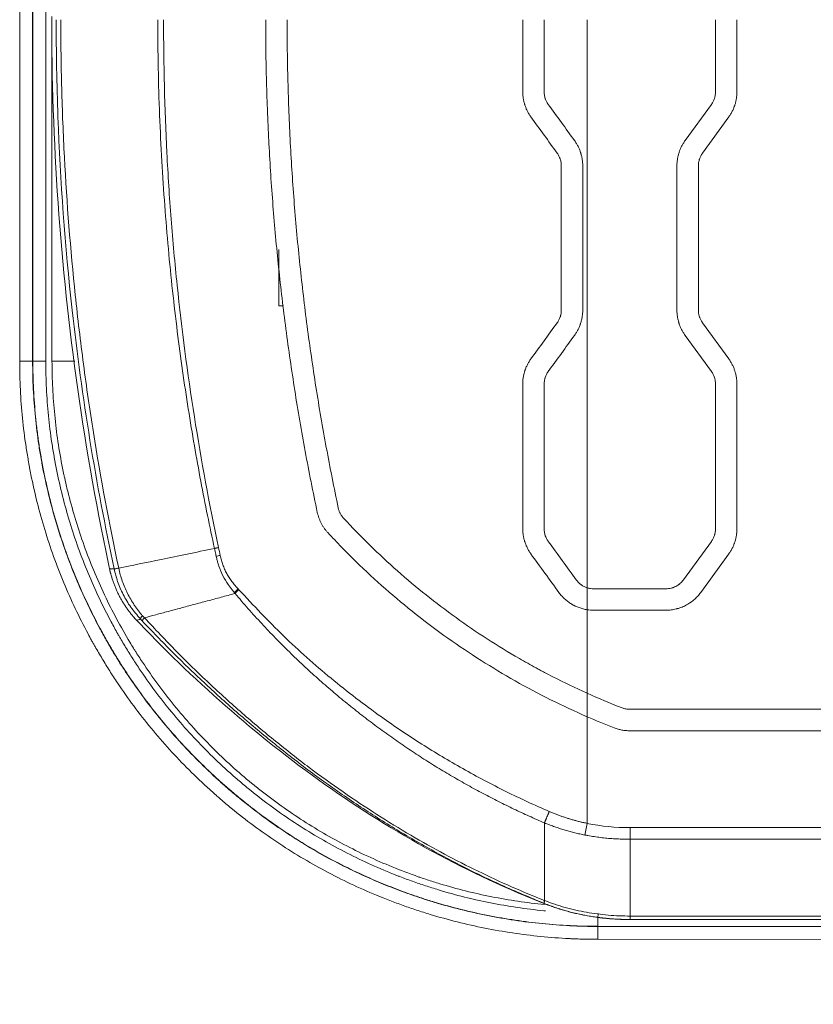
# Model space of a CAD drawing. Header units: millimetres. Extents: x 0 to 594, y 0 to 420.
# Tile 146 of 256: x 171.47 to 180.73, y 306.57 to 318.06. Entities that reach past the tile are written whole.
import ezdxf

# ---------------------------------------------------------------- set-up
doc = ezdxf.new("R2010")
doc.units = ezdxf.units.MM
doc.layers.add('1', color=7, linetype='Continuous', true_color=0xffffff)
doc.styles.add('Arial Unicode MS', font='txt')
doc.dimstyles.get("Standard").update_dxf_attribs({"dimtxt": 0.18, "dimasz": 0.18, "dimexe": 0.18, "dimexo": 0.0625, "dimgap": 0.09, "dimtad": 0, "dimtih": 1, "dimtoh": 1, "dimdec": 4, "dimzin": 0, "dimdsep": 46, "dimtxsty": 'Standard', "dimcen": 0.09, "dimadec": 0, "dimazin": 0, "dimtfac": 1, "dimtdec": 4, "dimtofl": 0, "dimtmove": 0, "dimatfit": 3, "dimfxl": 0, "dimtolj": 1, "dimtzin": 0, "dimarcsym": 0})

# ---------------------------------------------------------------- blocks, each defined once
blk = doc.blocks.new('_U0')
at = {"layer": '1', "color": 18, "lineweight": 13}
for p, q in [((147.657, 304.172), (147.657, 390.192)), ((305.847, 301.392), (305.847, 390.192)), ((147.657, 388.192), (198.852, 388.192)), ((305.847, 388.192), (254.652, 388.192))]:
    blk.add_line(p, q, dxfattribs=at)
at = {"layer": '1', "color": 18}
for points in [[(147.657, 388.192), (151.157, 389.13), (151.157, 387.254)], [(305.847, 388.192), (302.347, 387.254), (302.347, 389.13)]]:
    blk.add_solid(points, dxfattribs=at)
at = {"layer": '1', "color": 18, "linetype": 'Continuous', "lineweight": 13, "char_height": 3.5, "attachment_point": 7, "line_spacing_factor": 1.047437, "style": 'Arial Unicode MS'}
for s, insert in [('\\fArial Unicode MS|b0|i0;\\W1.0000;3.16', (200.537, 385.556)), ('\\fArial Unicode MS|b0|i0;\\W1.0000;LIFT POINT SPAN', (213.204, 385.556))]:
    blk.add_mtext(s, dxfattribs=dict(at, insert=insert))
blk = doc.blocks.new('_U7')
at = {"layer": '1', "color": 18, "lineweight": 13}
for p, q in [((147.657, 338.622), (150.385, 338.622)), ((148.385, 338.622), (148.385, 256.119)), ((147.657, 304.172), (150.385, 304.172)), ((148.385, 256.119), (153.385, 256.119))]:
    blk.add_line(p, q, dxfattribs=at)
at = {"layer": '1', "color": 18}
for points in [[(148.385, 338.622), (149.323, 335.122), (147.447, 335.122)], [(148.385, 304.172), (147.447, 307.672), (149.323, 307.672)]]:
    blk.add_solid(points, dxfattribs=at)
at = {"layer": '1', "color": 18, "linetype": 'Continuous', "lineweight": 13, "char_height": 3.5, "attachment_point": 7, "line_spacing_factor": 1.047437, "style": 'Arial Unicode MS'}
for s, insert in [('\\fArial Unicode MS|b0|i0;\\W1.0000;0.69', (155.071, 253.483)), ('\\fArial Unicode MS|b0|i0;\\W1.0000;CTRS', (167.737, 253.483)), ('\\fArial Unicode MS|b0|i0;\\W1.0000;FWD LIFT POINTS', (155.071, 246.421))]:
    blk.add_mtext(s, dxfattribs=dict(at, insert=insert))

msp = doc.modelspace()

# ---------------------------------------------------------------- linework, layer by layer
at = {"layer": '1', "color": 155, "linetype": 'Continuous', "lineweight": 13}
for p, q in [((171.469, 314.073), (171.469, 341.805)), ((171.62, 341.805), (171.62, 314.073)), ((171.623, 314.073), (171.623, 341.805)), ((171.774, 341.805), (171.774, 314.073)), ((179.59, 317.217), (179.59, 318.058)), ((179.84, 318.058), (179.84, 317.217)), ((171.846, 314.073), (171.846, 318.008)), ((179.235, 316.648), (179.542, 317.07)), ((179.744, 316.923), (179.438, 316.501)), ((179.14, 314.669), (179.14, 316.354)), ((179.39, 316.354), (179.39, 314.669)), ((174.492, 314.719), (174.492, 315.375)), ((174.492, 314.719), (174.549, 314.719)), ((179.438, 314.522), (179.744, 314.1)), ((179.542, 313.953), (179.235, 314.375)), ((171.62, 314.073), (171.469, 314.073)), ((171.62, 314.073), (171.623, 314.073)), ((171.774, 314.073), (171.623, 314.073)), ((171.846, 314.073), (172.114, 314.073)), ((179.59, 312.118), (179.59, 313.806)), ((179.84, 313.806), (179.84, 312.118)), ((179.215, 311.521), (179.542, 311.971)), ((179.744, 311.824), (179.417, 311.374)), ((178.093, 311.429), (178.093, 311.173)), ((178.167, 311.418), (179.012, 311.418)), ((179.012, 311.168), (178.167, 311.168)), ((178.093, 310.198), (178.093, 309.925)), ((178.59, 310.011), (193.564, 310.011)), ((178.093, 309.826), (178.093, 309.308)), ((193.564, 309.761), (178.59, 309.761)), ((178.093, 308.68), (178.064, 308.544)), ((177.593, 307.742), (177.593, 307.745)), ((192.21, 307.475), (178.217, 307.479)), ((178.217, 307.477), (178.217, 307.479)), ((178.217, 307.477), (192.21, 307.473)), ((192.208, 307.323), (178.216, 307.327))]:
    msp.add_line(p, q, dxfattribs=at)
for centre, major_axis, ratio, start_param, end_param in [((173.882, 311.823), (0.243, 0.057), 0.005984, 1.873537, 2.081961), ((174.09, 311.432), (0.188, 0.165), 0.146307, 1.830753, 2.099698), ((173.06, 311.233), (0.182, 0.172), 0.1036, 2.523916, 3.02328), ((178.217, 307.629), (0, 0.15), 0.008727, 3.193955, 4.712392), ((178.217, 307.327), (0, -0.15), 0.008727, 3.193955, 4.712392)]:
    msp.add_ellipse(centre, major_axis=major_axis, ratio=ratio, start_param=start_param, end_param=end_param, dxfattribs=at)
for points, knots in [([(171.843, 318.097), (171.842, 317.37), (171.892, 315.916), (172.121, 313.742), (172.377, 312.308), (172.53, 311.596)], [0, 0, 0, 0, 0.33248, 0.666975, 1, 1, 1, 1]), ([(172.571, 311.649), (172.359, 312.642), (172.074, 314.397), (171.915, 316.555), (171.895, 317.681), (171.895, 318.058), (171.895, 318.058)], [0, 0, 0, 0, 0.473715, 0.823762, 0.999975, 1, 1, 1, 1]), ([(171.949, 318.058), (171.949, 317.791), (171.952, 317.524), (171.963, 317.123), (171.967, 316.989), (171.978, 316.721), (172.009, 316.051), (172.061, 315.378), (172.132, 314.708), (172.147, 314.574), (172.179, 314.306), (172.229, 313.905), (172.365, 312.973), (172.513, 312.181), (172.625, 311.658)], [0, 0, 0, 0, 0.125, 0.125, 0.1875, 0.1875, 0.25, 0.5, 0.5, 0.5625, 0.5625, 0.625, 0.75, 1, 1, 1, 1]), ([(173.742, 311.888), (173.715, 312.016), (173.659, 312.277), (173.581, 312.677), (173.506, 313.091), (173.435, 313.521), (173.368, 313.965), (173.307, 314.424), (173.251, 314.899), (173.202, 315.388), (173.16, 315.893), (173.126, 316.413), (173.1, 316.948), (173.084, 317.498), (173.081, 317.87), (173.08, 318.058)], [0, 0, 0, 0, 0.063268, 0.128771, 0.196516, 0.266509, 0.338762, 0.413288, 0.490103, 0.569225, 0.65067, 0.734458, 0.820609, 0.909136, 1, 1, 1, 1]), ([(173.149, 318.058), (173.148, 317.54), (173.161, 317.022), (173.193, 316.377), (173.201, 316.248), (173.217, 315.99), (173.245, 315.603), (173.28, 315.217), (173.36, 314.447), (173.427, 313.935), (173.588, 312.914), (173.682, 312.405), (173.789, 311.898)], [0, 0, 0, 0, 0.25, 0.25, 0.3125, 0.3125, 0.375, 0.5, 0.5, 0.75, 0.75, 1, 1, 1, 1]), ([(174.942, 312.309), (174.892, 312.546), (174.798, 313.02), (174.717, 313.495), (174.642, 313.971), (174.573, 314.449), (174.516, 314.927), (174.466, 315.407), (174.444, 315.647), (174.406, 316.128), (174.39, 316.369), (174.375, 316.671), (174.372, 316.731), (174.368, 316.822), (174.366, 316.852), (174.364, 316.912), (174.357, 317.063), (174.352, 317.214), (174.343, 317.576), (174.34, 317.817), (174.34, 318.058)], [0, 0, 0, 0, 0.125, 0.25, 0.25, 0.375, 0.5, 0.5, 0.625, 0.625, 0.75, 0.75, 0.78125, 0.78125, 0.796875, 0.796875, 0.8125, 0.875, 0.875, 1, 1, 1, 1]), ([(174.59, 318.058), (174.59, 317.818), (174.596, 317.339), (174.624, 316.622), (174.671, 315.907), (174.715, 315.432), (174.765, 314.957), (174.792, 314.72), (174.855, 314.246), (174.889, 314.01), (174.963, 313.538), (175.004, 313.302), (175.091, 312.831), (175.137, 312.596), (175.187, 312.361)], [0, 0, 0, 0, 0.125, 0.25, 0.375, 0.5, 0.5, 0.625, 0.625, 0.75, 0.75, 0.875, 0.875, 1, 1, 1, 1]), ([(178.093, 318.058), (178.093, 317.663), (178.093, 316.871), (178.093, 315.683), (178.093, 314.496), (178.093, 313.308), (178.093, 312.286), (178.093, 311.66), (178.093, 311.429)], [0, 0, 0, 0, 0.179124, 0.358248, 0.537372, 0.716497, 0.895621, 1, 1, 1, 1]), ([(177.435, 316.923), (177.428, 316.934), (177.42, 316.945), (177.407, 316.967), (177.394, 316.99), (177.383, 317.013), (177.373, 317.037), (177.368, 317.05), (177.363, 317.065), (177.362, 317.069), (177.36, 317.075), (177.36, 317.078), (177.357, 317.088), (177.355, 317.094), (177.351, 317.113), (177.346, 317.139), (177.342, 317.165), (177.34, 317.191), (177.34, 317.204), (177.34, 317.217)], [0, 0, 0, 0, 0.125, 0.125, 0.25, 0.375, 0.375, 0.5, 0.5, 0.53125, 0.53125, 0.5625, 0.5625, 0.625, 0.625, 0.75, 0.875, 0.875, 1, 1, 1, 1]), ([(177.59, 317.217), (177.59, 317.204), (177.591, 317.191), (177.595, 317.165), (177.598, 317.152), (177.603, 317.137), (177.604, 317.134), (177.606, 317.127), (177.608, 317.124), (177.611, 317.115), (177.614, 317.109), (177.623, 317.092), (177.63, 317.081), (177.638, 317.07)], [0, 0, 0, 0, 0.25, 0.25, 0.5, 0.5, 0.5625, 0.5625, 0.625, 0.625, 0.75, 0.75, 1, 1, 1, 1]), ([(179.542, 317.07), (179.55, 317.081), (179.557, 317.092), (179.568, 317.115), (179.573, 317.127), (179.579, 317.143), (179.58, 317.146), (179.581, 317.152), (179.582, 317.155), (179.584, 317.165), (179.586, 317.171), (179.589, 317.191), (179.59, 317.204), (179.59, 317.217)], [0, 0, 0, 0, 0.25, 0.25, 0.5, 0.5, 0.5625, 0.5625, 0.625, 0.625, 0.75, 0.75, 1, 1, 1, 1]), ([(179.84, 317.217), (179.84, 317.204), (179.839, 317.191), (179.837, 317.165), (179.834, 317.139), (179.829, 317.113), (179.823, 317.088), (179.82, 317.075), (179.814, 317.06), (179.813, 317.057), (179.811, 317.05), (179.81, 317.047), (179.807, 317.038), (179.804, 317.032), (179.797, 317.014), (179.786, 316.99), (179.773, 316.967), (179.759, 316.945), (179.752, 316.934), (179.744, 316.923)], [0, 0, 0, 0, 0.125, 0.125, 0.25, 0.375, 0.375, 0.5, 0.5, 0.53125, 0.53125, 0.5625, 0.5625, 0.625, 0.625, 0.75, 0.875, 0.875, 1, 1, 1, 1]), ([(177.944, 316.648), (177.952, 316.637), (177.959, 316.626), (177.973, 316.604), (177.986, 316.581), (177.997, 316.558), (178.007, 316.534), (178.011, 316.521), (178.016, 316.506), (178.017, 316.502), (178.019, 316.496), (178.02, 316.493), (178.023, 316.483), (178.024, 316.477), (178.029, 316.458), (178.034, 316.432), (178.037, 316.406), (178.039, 316.38), (178.04, 316.367), (178.04, 316.354)], [0, 0, 0, 0, 0.125, 0.125, 0.25, 0.375, 0.375, 0.5, 0.5, 0.53125, 0.53125, 0.5625, 0.5625, 0.625, 0.625, 0.75, 0.875, 0.875, 1, 1, 1, 1]), ([(179.14, 316.354), (179.14, 316.367), (179.14, 316.38), (179.142, 316.406), (179.145, 316.432), (179.151, 316.458), (179.157, 316.483), (179.16, 316.496), (179.165, 316.511), (179.166, 316.514), (179.168, 316.521), (179.17, 316.524), (179.173, 316.533), (179.175, 316.539), (179.183, 316.557), (179.194, 316.581), (179.207, 316.604), (179.22, 316.626), (179.228, 316.637), (179.235, 316.648)], [0, 0, 0, 0, 0.125, 0.125, 0.25, 0.375, 0.375, 0.5, 0.5, 0.53125, 0.53125, 0.5625, 0.5625, 0.625, 0.625, 0.75, 0.875, 0.875, 1, 1, 1, 1]), ([(177.79, 316.354), (177.79, 316.367), (177.789, 316.38), (177.785, 316.406), (177.782, 316.419), (177.777, 316.434), (177.776, 316.437), (177.773, 316.444), (177.772, 316.447), (177.768, 316.456), (177.766, 316.462), (177.757, 316.479), (177.75, 316.49), (177.742, 316.501)], [0, 0, 0, 0, 0.25, 0.25, 0.5, 0.5, 0.5625, 0.5625, 0.625, 0.625, 0.75, 0.75, 1, 1, 1, 1]), ([(179.438, 316.501), (179.43, 316.49), (179.423, 316.479), (179.411, 316.456), (179.406, 316.444), (179.401, 316.428), (179.4, 316.425), (179.398, 316.419), (179.398, 316.416), (179.395, 316.406), (179.394, 316.4), (179.391, 316.38), (179.39, 316.367), (179.39, 316.354)], [0, 0, 0, 0, 0.25, 0.25, 0.5, 0.5, 0.5625, 0.5625, 0.625, 0.625, 0.75, 0.75, 1, 1, 1, 1]), ([(177.742, 314.522), (177.75, 314.533), (177.757, 314.544), (177.768, 314.567), (177.773, 314.579), (177.779, 314.595), (177.78, 314.598), (177.781, 314.604), (177.782, 314.607), (177.784, 314.617), (177.786, 314.623), (177.789, 314.643), (177.79, 314.656), (177.79, 314.669)], [0, 0, 0, 0, 0.25, 0.25, 0.5, 0.5, 0.5625, 0.5625, 0.625, 0.625, 0.75, 0.75, 1, 1, 1, 1]), ([(178.04, 314.669), (178.04, 314.656), (178.039, 314.643), (178.037, 314.617), (178.034, 314.591), (178.029, 314.565), (178.023, 314.54), (178.02, 314.527), (178.014, 314.512), (178.013, 314.508), (178.011, 314.502), (178.01, 314.499), (178.007, 314.49), (178.004, 314.484), (177.997, 314.465), (177.986, 314.442), (177.973, 314.419), (177.959, 314.397), (177.952, 314.386), (177.944, 314.375)], [0, 0, 0, 0, 0.125, 0.125, 0.25, 0.375, 0.375, 0.5, 0.5, 0.53125, 0.53125, 0.5625, 0.5625, 0.625, 0.625, 0.75, 0.875, 0.875, 1, 1, 1, 1]), ([(179.235, 314.375), (179.228, 314.386), (179.22, 314.397), (179.207, 314.419), (179.194, 314.442), (179.183, 314.465), (179.173, 314.489), (179.168, 314.502), (179.163, 314.517), (179.162, 314.52), (179.16, 314.527), (179.16, 314.53), (179.157, 314.539), (179.155, 314.546), (179.151, 314.565), (179.146, 314.591), (179.142, 314.616), (179.14, 314.643), (179.14, 314.656), (179.14, 314.669)], [0, 0, 0, 0, 0.125, 0.125, 0.25, 0.375, 0.375, 0.5, 0.5, 0.53125, 0.53125, 0.5625, 0.5625, 0.625, 0.625, 0.75, 0.875, 0.875, 1, 1, 1, 1]), ([(179.39, 314.669), (179.39, 314.656), (179.391, 314.643), (179.395, 314.617), (179.398, 314.604), (179.403, 314.589), (179.404, 314.586), (179.406, 314.579), (179.408, 314.576), (179.411, 314.567), (179.414, 314.561), (179.423, 314.544), (179.43, 314.533), (179.438, 314.522)], [0, 0, 0, 0, 0.25, 0.25, 0.5, 0.5, 0.5625, 0.5625, 0.625, 0.625, 0.75, 0.75, 1, 1, 1, 1]), ([(178.216, 307.327), (178.16, 307.327), (178.077, 307.328), (177.979, 307.331), (177.938, 307.333), (177.91, 307.334), (177.896, 307.335), (177.771, 307.341), (177.66, 307.349), (177.33, 307.382), (177.113, 307.415), (176.79, 307.479), (176.576, 307.527), (176.364, 307.586), (176.206, 307.634), (176.101, 307.667), (175.944, 307.721), (175.84, 307.76), (175.762, 307.79), (175.736, 307.8), (175.698, 307.815), (175.685, 307.82), (175.659, 307.831), (175.646, 307.836), (175.531, 307.884), (175.328, 307.974), (175.033, 308.122), (174.842, 308.231), (174.654, 308.344), (174.561, 308.402), (174.378, 308.524), (174.288, 308.588), (174.111, 308.719), (174.024, 308.787), (173.896, 308.892), (173.853, 308.927), (173.801, 308.973), (173.785, 308.986), (173.769, 309), (173.759, 309.009), (173.754, 309.014), (173.728, 309.037), (173.707, 309.056), (173.604, 309.149), (173.524, 309.225), (173.29, 309.459), (173.142, 309.622), (172.863, 309.961), (172.732, 310.137), (172.579, 310.366), (172.519, 310.459), (172.432, 310.6), (172.376, 310.696), (172.345, 310.75), (172.341, 310.756), (172.334, 310.768), (172.331, 310.774), (172.321, 310.793), (172.3, 310.829), (172.281, 310.866), (172.215, 310.988), (172.165, 311.087), (172.071, 311.286), (172.026, 311.387), (171.942, 311.59), (171.863, 311.794), (171.794, 312.003), (171.73, 312.213), (171.7, 312.319), (171.646, 312.533), (171.622, 312.641), (171.595, 312.776), (171.587, 312.817), (171.579, 312.858), (171.574, 312.886), (171.572, 312.899), (171.56, 312.968), (171.551, 313.023), (171.526, 313.188), (171.499, 313.408), (171.474, 313.74), (171.469, 313.962), (171.469, 314.073)], [0, 0, 0, 0, 0.015625, 0.023438, 0.027344, 0.027344, 0.03125, 0.03125, 0.0625, 0.0625, 0.125, 0.125, 0.15625, 0.1875, 0.1875, 0.203125, 0.21875, 0.234375, 0.234375, 0.242188, 0.242188, 0.246094, 0.246094, 0.25, 0.25, 0.28125, 0.3125, 0.34375, 0.34375, 0.375, 0.375, 0.40625, 0.40625, 0.4375, 0.4375, 0.453125, 0.453125, 0.457031, 0.458984, 0.458984, 0.460937, 0.460937, 0.46875, 0.46875, 0.5, 0.5, 0.5625, 0.5625, 0.625, 0.625, 0.640625, 0.65625, 0.671875, 0.671875, 0.673828, 0.673828, 0.675781, 0.675781, 0.679687, 0.6875, 0.6875, 0.71875, 0.71875, 0.75, 0.75, 0.78125, 0.8125, 0.8125, 0.84375, 0.84375, 0.875, 0.875, 0.882812, 0.886719, 0.886719, 0.890625, 0.890625, 0.90625, 0.90625, 0.9375, 0.96875, 1, 1, 1, 1]), ([(171.62, 314.073), (171.62, 313.964), (171.625, 313.747), (171.649, 313.423), (171.676, 313.207), (171.7, 313.046), (171.709, 312.992), (171.721, 312.925), (171.723, 312.912), (171.728, 312.885), (171.735, 312.845), (171.743, 312.805), (171.77, 312.672), (171.794, 312.567), (171.846, 312.358), (171.875, 312.254), (171.938, 312.049), (172.005, 311.845), (172.083, 311.645), (172.165, 311.446), (172.209, 311.348), (172.301, 311.153), (172.35, 311.057), (172.414, 310.937), (172.433, 310.901), (172.453, 310.866), (172.463, 310.848), (172.466, 310.842), (172.473, 310.83), (172.503, 310.777), (172.561, 310.677), (172.646, 310.539), (172.705, 310.449), (172.855, 310.225), (172.983, 310.052), (173.256, 309.721), (173.4, 309.562), (173.629, 309.333), (173.708, 309.258), (173.808, 309.167), (173.828, 309.149), (173.854, 309.126), (173.859, 309.122), (173.869, 309.113), (173.885, 309.099), (173.941, 309.05), (173.993, 309.007), (174.119, 308.904), (174.204, 308.838), (174.377, 308.709), (174.465, 308.648), (174.643, 308.528), (174.734, 308.471), (174.918, 308.36), (175.105, 308.254), (175.393, 308.109), (175.592, 308.021), (175.705, 307.975), (175.717, 307.97), (175.742, 307.959), (175.755, 307.954), (175.793, 307.939), (175.818, 307.929), (175.894, 307.9), (175.996, 307.862), (176.149, 307.809), (176.252, 307.777), (176.406, 307.73), (176.613, 307.673), (176.823, 307.626), (177.139, 307.563), (177.351, 307.531), (177.674, 307.499), (177.782, 307.491), (177.904, 307.485), (177.918, 307.484), (177.945, 307.483), (177.986, 307.481), (178.081, 307.478), (178.163, 307.477), (178.217, 307.477)], [0, 0, 0, 0, 0.03125, 0.0625, 0.09375, 0.09375, 0.109375, 0.109375, 0.113281, 0.113281, 0.117187, 0.125, 0.125, 0.15625, 0.15625, 0.1875, 0.1875, 0.21875, 0.25, 0.25, 0.28125, 0.28125, 0.3125, 0.3125, 0.320312, 0.324219, 0.324219, 0.326172, 0.326172, 0.328125, 0.34375, 0.359375, 0.375, 0.375, 0.4375, 0.4375, 0.5, 0.5, 0.53125, 0.53125, 0.539062, 0.539062, 0.541016, 0.541016, 0.542969, 0.546875, 0.5625, 0.5625, 0.59375, 0.59375, 0.625, 0.625, 0.65625, 0.65625, 0.6875, 0.71875, 0.75, 0.75, 0.753906, 0.753906, 0.757812, 0.757812, 0.765625, 0.765625, 0.78125, 0.796875, 0.8125, 0.8125, 0.84375, 0.875, 0.875, 0.9375, 0.9375, 0.96875, 0.96875, 0.972656, 0.972656, 0.976562, 0.984375, 1, 1, 1, 1]), ([(178.217, 307.479), (178, 307.479), (177.784, 307.49), (177.356, 307.532), (177.145, 307.564), (176.83, 307.626), (176.621, 307.673), (176.414, 307.73), (176.259, 307.777), (176.157, 307.809), (176.003, 307.862), (175.902, 307.899), (175.838, 307.924), (175.826, 307.929), (175.8, 307.939), (175.788, 307.944), (175.75, 307.959), (175.724, 307.969), (175.599, 308.021), (175.5, 308.064), (175.305, 308.157), (175.112, 308.253), (174.832, 308.412), (174.65, 308.527), (174.471, 308.646), (174.383, 308.708), (174.21, 308.836), (174.125, 308.902), (173.999, 309.005), (173.957, 309.04), (173.906, 309.084), (173.895, 309.093), (173.875, 309.111), (173.844, 309.138), (173.814, 309.165), (173.713, 309.256), (173.635, 309.331), (173.406, 309.559), (173.261, 309.718), (172.988, 310.05), (172.86, 310.222), (172.71, 310.446), (172.68, 310.491), (172.622, 310.583), (172.594, 310.629), (172.552, 310.698), (172.531, 310.734), (172.511, 310.769), (172.497, 310.792), (172.49, 310.804), (172.457, 310.863), (172.43, 310.911), (172.354, 311.054), (172.305, 311.151), (172.212, 311.345), (172.169, 311.444), (172.086, 311.642), (172.009, 311.842), (171.941, 312.046), (171.878, 312.252), (171.849, 312.355), (171.797, 312.565), (171.773, 312.67), (171.746, 312.803), (171.741, 312.83), (171.733, 312.87), (171.731, 312.884), (171.726, 312.91), (171.714, 312.977), (171.703, 313.044), (171.691, 313.125), (171.687, 313.152), (171.68, 313.206), (171.669, 313.287), (171.66, 313.368), (171.644, 313.53), (171.628, 313.747), (171.623, 313.964), (171.623, 314.073)], [0, 0, 0, 0, 0.0625, 0.0625, 0.125, 0.125, 0.15625, 0.1875, 0.1875, 0.203125, 0.21875, 0.234375, 0.234375, 0.238281, 0.238281, 0.242188, 0.242188, 0.25, 0.25, 0.28125, 0.28125, 0.3125, 0.34375, 0.375, 0.375, 0.40625, 0.40625, 0.4375, 0.4375, 0.453125, 0.453125, 0.457031, 0.457031, 0.460938, 0.46875, 0.46875, 0.5, 0.5, 0.5625, 0.5625, 0.625, 0.625, 0.640625, 0.640625, 0.65625, 0.65625, 0.664063, 0.667969, 0.667969, 0.671875, 0.671875, 0.6875, 0.6875, 0.71875, 0.71875, 0.75, 0.75, 0.78125, 0.8125, 0.8125, 0.84375, 0.84375, 0.875, 0.875, 0.882813, 0.882813, 0.886719, 0.886719, 0.890625, 0.90625, 0.90625, 0.914063, 0.914063, 0.921875, 0.9375, 0.9375, 0.96875, 1, 1, 1, 1]), ([(171.774, 314.073), (171.774, 313.967), (171.779, 313.754), (171.802, 313.437), (171.828, 313.227), (171.852, 313.069), (171.86, 313.017), (171.872, 312.951), (171.874, 312.938), (171.879, 312.912), (171.881, 312.899), (171.889, 312.86), (171.894, 312.834), (171.92, 312.704), (171.943, 312.6), (171.995, 312.396), (172.023, 312.294), (172.084, 312.093), (172.151, 311.894), (172.264, 311.601), (172.35, 311.408), (172.44, 311.218), (172.487, 311.124), (172.563, 310.984), (172.588, 310.937), (172.621, 310.879), (172.628, 310.868), (172.641, 310.845), (172.661, 310.81), (172.681, 310.776), (172.722, 310.708), (172.75, 310.663), (172.807, 310.574), (172.836, 310.529), (172.982, 310.31), (173.108, 310.142), (173.374, 309.818), (173.516, 309.662), (173.74, 309.439), (173.816, 309.366), (173.915, 309.277), (173.944, 309.251), (173.974, 309.224), (173.994, 309.207), (174.004, 309.198), (174.055, 309.155), (174.095, 309.121), (174.218, 309.02), (174.302, 308.955), (174.471, 308.83), (174.557, 308.769), (174.732, 308.653), (174.821, 308.597), (175.001, 308.489), (175.184, 308.386), (175.372, 308.291), (175.562, 308.201), (175.659, 308.158), (175.782, 308.108), (175.807, 308.098), (175.844, 308.083), (175.856, 308.078), (175.881, 308.068), (175.943, 308.044), (176.055, 308.003), (176.204, 307.952), (176.305, 307.92), (176.456, 307.874), (176.658, 307.818), (176.862, 307.773), (177.17, 307.712), (177.377, 307.681), (177.593, 307.66), (177.6, 307.659), (177.607, 307.658)], [0, 0, 0, 0, 0.03326, 0.066519, 0.099779, 0.099779, 0.116409, 0.116409, 0.120566, 0.120566, 0.124724, 0.124724, 0.133038, 0.133038, 0.166298, 0.166298, 0.199558, 0.199558, 0.232817, 0.266077, 0.299336, 0.299336, 0.332596, 0.332596, 0.349226, 0.349226, 0.353383, 0.353383, 0.357541, 0.365856, 0.365856, 0.382485, 0.382485, 0.399115, 0.399115, 0.465635, 0.465635, 0.532154, 0.532154, 0.565413, 0.565413, 0.573728, 0.577886, 0.577886, 0.582043, 0.582043, 0.598673, 0.598673, 0.631933, 0.631933, 0.665192, 0.665192, 0.698452, 0.698452, 0.731711, 0.764971, 0.764971, 0.798231, 0.798231, 0.806545, 0.806545, 0.810703, 0.810703, 0.81486, 0.83149, 0.84812, 0.86475, 0.86475, 0.898009, 0.931269, 0.931269, 0.997788, 0.997788, 1, 1, 1, 1]), ([(177.594, 307.733), (177.594, 307.733), (177.593, 307.733), (177.49, 307.743), (177.284, 307.768), (177.079, 307.804), (176.876, 307.844), (176.774, 307.867), (176.573, 307.917), (176.472, 307.945), (176.322, 307.991), (176.272, 308.006), (176.198, 308.031), (176.16, 308.044), (176.123, 308.056), (176.098, 308.065), (176.086, 308.07), (175.975, 308.109), (175.877, 308.147), (175.684, 308.227), (175.589, 308.269), (175.401, 308.358), (175.216, 308.451), (174.945, 308.604), (174.769, 308.715), (174.596, 308.831), (174.511, 308.891), (174.385, 308.984), (174.343, 309.016), (174.281, 309.064), (174.261, 309.08), (174.23, 309.105), (174.219, 309.113), (174.199, 309.13), (174.107, 309.204), (174.018, 309.281), (173.864, 309.421), (173.788, 309.493), (173.641, 309.64), (173.498, 309.79), (173.295, 310.025), (173.167, 310.189), (173.042, 310.356), (172.982, 310.441), (172.895, 310.572), (172.866, 310.615), (172.831, 310.671), (172.824, 310.682), (172.814, 310.699), (172.81, 310.704), (172.803, 310.715), (172.786, 310.743), (172.769, 310.771), (172.701, 310.884), (172.65, 310.975), (172.551, 311.158), (172.505, 311.251), (172.416, 311.439), (172.373, 311.534), (172.294, 311.725), (172.256, 311.822), (172.186, 312.017), (172.153, 312.116), (172.093, 312.315), (172.065, 312.416), (172.026, 312.568), (172.014, 312.619), (172, 312.683), (171.997, 312.696), (171.991, 312.722), (171.983, 312.76), (171.975, 312.799), (171.949, 312.928), (171.931, 313.031), (171.9, 313.238), (171.875, 313.445), (171.859, 313.654), (171.849, 313.863), (171.846, 313.968), (171.846, 314.073)], [0, 0, 0, 0, 0.000133, 0.000133, 0.033462, 0.066791, 0.066791, 0.10012, 0.10012, 0.133449, 0.133449, 0.150113, 0.150113, 0.158446, 0.162612, 0.162612, 0.166778, 0.166778, 0.200107, 0.200107, 0.233436, 0.233436, 0.266764, 0.300093, 0.333422, 0.333422, 0.366751, 0.366751, 0.383416, 0.383416, 0.391748, 0.391748, 0.395914, 0.395914, 0.40008, 0.433409, 0.433409, 0.466738, 0.466738, 0.500067, 0.533396, 0.566724, 0.566724, 0.600053, 0.600053, 0.616718, 0.616718, 0.620884, 0.620884, 0.622967, 0.622967, 0.62505, 0.633382, 0.633382, 0.666711, 0.666711, 0.70004, 0.70004, 0.733369, 0.733369, 0.766698, 0.766698, 0.800027, 0.800027, 0.833356, 0.833356, 0.85002, 0.85002, 0.854186, 0.854186, 0.858352, 0.866684, 0.866684, 0.900013, 0.900013, 0.933342, 0.966671, 0.966671, 1, 1, 1, 1]), ([(177.34, 313.806), (177.34, 313.819), (177.34, 313.832), (177.342, 313.858), (177.345, 313.884), (177.351, 313.91), (177.357, 313.935), (177.36, 313.948), (177.365, 313.963), (177.366, 313.966), (177.368, 313.973), (177.37, 313.976), (177.373, 313.985), (177.375, 313.991), (177.383, 314.009), (177.394, 314.033), (177.407, 314.056), (177.42, 314.078), (177.428, 314.089), (177.435, 314.1)], [0, 0, 0, 0, 0.125, 0.125, 0.25, 0.375, 0.375, 0.5, 0.5, 0.53125, 0.53125, 0.5625, 0.5625, 0.625, 0.625, 0.75, 0.875, 0.875, 1, 1, 1, 1]), ([(179.744, 314.1), (179.752, 314.089), (179.759, 314.078), (179.773, 314.056), (179.786, 314.033), (179.797, 314.009), (179.807, 313.985), (179.811, 313.973), (179.816, 313.957), (179.817, 313.954), (179.819, 313.948), (179.82, 313.945), (179.823, 313.935), (179.824, 313.929), (179.829, 313.91), (179.834, 313.884), (179.837, 313.858), (179.839, 313.832), (179.84, 313.819), (179.84, 313.806)], [0, 0, 0, 0, 0.125, 0.125, 0.25, 0.375, 0.375, 0.5, 0.5, 0.53125, 0.53125, 0.5625, 0.5625, 0.625, 0.625, 0.75, 0.875, 0.875, 1, 1, 1, 1]), ([(177.638, 313.953), (177.63, 313.942), (177.623, 313.931), (177.611, 313.908), (177.606, 313.896), (177.601, 313.88), (177.6, 313.877), (177.598, 313.871), (177.598, 313.867), (177.595, 313.858), (177.594, 313.851), (177.591, 313.832), (177.59, 313.819), (177.59, 313.806)], [0, 0, 0, 0, 0.25, 0.25, 0.5, 0.5, 0.5625, 0.5625, 0.625, 0.625, 0.75, 0.75, 1, 1, 1, 1]), ([(179.59, 313.806), (179.59, 313.819), (179.589, 313.832), (179.585, 313.858), (179.582, 313.87), (179.577, 313.886), (179.576, 313.889), (179.573, 313.895), (179.572, 313.898), (179.568, 313.908), (179.566, 313.913), (179.557, 313.931), (179.55, 313.942), (179.542, 313.953)], [0, 0, 0, 0, 0.25, 0.25, 0.5, 0.5, 0.5625, 0.5625, 0.625, 0.625, 0.75, 0.75, 1, 1, 1, 1]), ([(175.064, 312.073), (175.057, 312.082), (175.042, 312.098), (175.022, 312.125), (175.004, 312.153), (174.993, 312.172), (174.985, 312.187), (174.983, 312.192), (174.978, 312.202), (174.976, 312.208), (174.969, 312.223), (174.961, 312.244), (174.95, 312.276), (174.945, 312.298), (174.942, 312.309)], [0, 0, 0, 0, 0.125, 0.25, 0.375, 0.5, 0.5, 0.5625, 0.5625, 0.625, 0.625, 0.75, 0.875, 1, 1, 1, 1]), ([(175.187, 312.361), (175.189, 312.35), (175.192, 312.339), (175.2, 312.318), (175.204, 312.308), (175.212, 312.293), (175.215, 312.288), (175.221, 312.278), (175.224, 312.274), (175.233, 312.26), (175.24, 312.251), (175.248, 312.243)], [0, 0, 0, 0, 0.25, 0.25, 0.5, 0.5, 0.625, 0.625, 0.75, 0.75, 1, 1, 1, 1]), ([(175.248, 312.243), (175.348, 312.134), (175.451, 312.029), (175.661, 311.824), (175.768, 311.724), (175.987, 311.53), (176.099, 311.436), (176.327, 311.254), (176.443, 311.166), (176.68, 310.995), (176.801, 310.913), (177.048, 310.753), (177.173, 310.677), (177.365, 310.566), (177.43, 310.53), (177.511, 310.485), (177.527, 310.476), (177.56, 310.459), (177.609, 310.433), (177.659, 310.407), (177.824, 310.323), (177.958, 310.259), (178.093, 310.198)], [0, 0, 0, 0, 0.125, 0.125, 0.25, 0.25, 0.375, 0.375, 0.5, 0.5, 0.625, 0.625, 0.75, 0.75, 0.8125, 0.8125, 0.828125, 0.828125, 0.84375, 0.875, 0.875, 1, 1, 1, 1]), ([(178.093, 309.925), (177.948, 309.987), (177.806, 310.054), (177.525, 310.193), (177.388, 310.266), (177.117, 310.419), (176.984, 310.499), (176.722, 310.665), (176.594, 310.751), (176.341, 310.93), (176.217, 311.023), (175.974, 311.215), (175.854, 311.315), (175.62, 311.52), (175.505, 311.626), (175.365, 311.763), (175.337, 311.791), (175.281, 311.846), (175.199, 311.93), (175.118, 312.016), (175.064, 312.073)], [0, 0, 0, 0, 0.125, 0.125, 0.25, 0.25, 0.375, 0.375, 0.5, 0.5, 0.625, 0.625, 0.75, 0.75, 0.875, 0.875, 0.90625, 0.90625, 0.9375, 1, 1, 1, 1]), ([(177.435, 311.824), (177.428, 311.835), (177.42, 311.846), (177.407, 311.868), (177.394, 311.891), (177.383, 311.915), (177.373, 311.939), (177.368, 311.951), (177.363, 311.967), (177.362, 311.97), (177.36, 311.976), (177.36, 311.979), (177.357, 311.989), (177.355, 311.995), (177.351, 312.014), (177.346, 312.04), (177.342, 312.066), (177.34, 312.092), (177.34, 312.105), (177.34, 312.118)], [0, 0, 0, 0, 0.125, 0.125, 0.25, 0.375, 0.375, 0.5, 0.5, 0.53125, 0.53125, 0.5625, 0.5625, 0.625, 0.625, 0.75, 0.875, 0.875, 1, 1, 1, 1]), ([(177.59, 312.118), (177.59, 312.105), (177.591, 312.092), (177.595, 312.066), (177.598, 312.054), (177.603, 312.038), (177.604, 312.035), (177.606, 312.029), (177.608, 312.026), (177.611, 312.017), (177.614, 312.011), (177.623, 311.993), (177.63, 311.982), (177.638, 311.971)], [0, 0, 0, 0, 0.25, 0.25, 0.5, 0.5, 0.5625, 0.5625, 0.625, 0.625, 0.75, 0.75, 1, 1, 1, 1]), ([(179.542, 311.971), (179.55, 311.982), (179.557, 311.993), (179.568, 312.016), (179.573, 312.028), (179.579, 312.044), (179.58, 312.047), (179.581, 312.054), (179.582, 312.057), (179.584, 312.066), (179.586, 312.073), (179.589, 312.092), (179.59, 312.105), (179.59, 312.118)], [0, 0, 0, 0, 0.25, 0.25, 0.5, 0.5, 0.5625, 0.5625, 0.625, 0.625, 0.75, 0.75, 1, 1, 1, 1]), ([(179.84, 312.118), (179.84, 312.105), (179.839, 312.092), (179.837, 312.066), (179.834, 312.04), (179.829, 312.015), (179.823, 311.989), (179.82, 311.977), (179.814, 311.961), (179.813, 311.958), (179.811, 311.952), (179.81, 311.948), (179.807, 311.939), (179.804, 311.933), (179.797, 311.915), (179.786, 311.891), (179.773, 311.868), (179.759, 311.846), (179.752, 311.835), (179.744, 311.824)], [0, 0, 0, 0, 0.125, 0.125, 0.25, 0.375, 0.375, 0.5, 0.5, 0.53125, 0.53125, 0.5625, 0.5625, 0.625, 0.625, 0.75, 0.875, 0.875, 1, 1, 1, 1]), ([(173.742, 311.888), (173.523, 311.843), (173.119, 311.76), (172.775, 311.689), (172.625, 311.658)], [0, 0, 0, 0, 0.514404, 1, 1, 1, 1]), ([(173.762, 311.796), (173.76, 311.805), (173.756, 311.824), (173.749, 311.854), (173.745, 311.876), (173.742, 311.888)], [0, 0, 0, 0, 0.28271, 0.616073, 1, 1, 1, 1]), ([(173.974, 311.373), (173.966, 311.383), (173.941, 311.414), (173.893, 311.477), (173.838, 311.568), (173.803, 311.652), (173.784, 311.713), (173.773, 311.751), (173.766, 311.78), (173.762, 311.796)], [0, 0, 0, 0, 0.082937, 0.24999, 0.499784, 0.749722, 0.813404, 0.896845, 1, 1, 1, 1]), ([(173.809, 311.807), (173.811, 311.797), (173.815, 311.778), (173.823, 311.751), (173.831, 311.724), (173.843, 311.689), (173.86, 311.646), (173.884, 311.596), (173.913, 311.548), (173.94, 311.51), (173.964, 311.48), (173.979, 311.461), (173.993, 311.445), (174.005, 311.431), (174.014, 311.421), (174.018, 311.416)], [0, 0, 0, 0, 0.066219, 0.129955, 0.191248, 0.250146, 0.378147, 0.500088, 0.62056, 0.750017, 0.810564, 0.874848, 0.913965, 0.955682, 1, 1, 1, 1]), ([(172.52, 311.65), (172.519, 311.65), (172.518, 311.649), (172.52, 311.649), (172.53, 311.649), (172.546, 311.649), (172.563, 311.649), (172.571, 311.649)], [0, 0, 0, 0, 0.115452, 0.337596, 0.559164, 0.780012, 1, 1, 1, 1]), ([(172.625, 311.658), (172.618, 311.657), (172.611, 311.656), (172.6, 311.654), (172.594, 311.653), (172.585, 311.651), (172.581, 311.651), (172.575, 311.65), (172.573, 311.649), (172.571, 311.649)], [0, 0, 0, 0, 0.25, 0.25, 0.5, 0.5, 0.75, 0.75, 1, 1, 1, 1]), ([(172.878, 311.065), (172.839, 311.11), (172.762, 311.199), (172.675, 311.347), (172.609, 311.497), (172.584, 311.6), (172.571, 311.649)], [0, 0, 0, 0, 0.268582, 0.526518, 0.770972, 1, 1, 1, 1]), ([(172.625, 311.658), (172.63, 311.633), (172.636, 311.607), (172.65, 311.557), (172.658, 311.532), (172.675, 311.483), (172.684, 311.458), (172.705, 311.41), (172.716, 311.386), (172.739, 311.34), (172.751, 311.317), (172.778, 311.272), (172.792, 311.249), (172.814, 311.217), (172.821, 311.206), (172.836, 311.185), (172.848, 311.169), (172.86, 311.154), (172.868, 311.144), (172.872, 311.139), (172.885, 311.124), (172.893, 311.114), (172.902, 311.104)], [0, 0, 0, 0, 0.125, 0.125, 0.25, 0.25, 0.375, 0.375, 0.5, 0.5, 0.625, 0.625, 0.75, 0.75, 0.8125, 0.8125, 0.875, 0.90625, 0.90625, 0.9375, 0.9375, 1, 1, 1, 1]), ([(177.965, 311.521), (177.969, 311.515), (177.977, 311.505), (177.991, 311.49), (178.006, 311.477), (178.016, 311.468), (178.024, 311.463), (178.027, 311.461), (178.033, 311.457), (178.035, 311.455), (178.044, 311.45), (178.056, 311.444), (178.074, 311.435), (178.087, 311.431), (178.093, 311.429)], [0, 0, 0, 0, 0.125, 0.25, 0.375, 0.5, 0.5, 0.5625, 0.5625, 0.625, 0.625, 0.75, 0.875, 1, 1, 1, 1]), ([(179.012, 311.418), (179.022, 311.418), (179.032, 311.418), (179.052, 311.421), (179.061, 311.422), (179.075, 311.426), (179.08, 311.427), (179.087, 311.429), (179.09, 311.43), (179.094, 311.431), (179.097, 311.432), (179.108, 311.437), (179.117, 311.44), (179.135, 311.449), (179.143, 311.454), (179.155, 311.462), (179.159, 311.465), (179.165, 311.47), (179.167, 311.471), (179.171, 311.474), (179.173, 311.476), (179.182, 311.484), (179.196, 311.498), (179.209, 311.513), (179.215, 311.521)], [0, 0, 0, 0, 0.125, 0.125, 0.25, 0.25, 0.3125, 0.3125, 0.34375, 0.34375, 0.375, 0.375, 0.5, 0.5, 0.625, 0.625, 0.6875, 0.6875, 0.71875, 0.71875, 0.75, 0.75, 0.875, 1, 1, 1, 1]), ([(174.027, 311.407), (174.198, 311.224), (174.538, 310.861), (175.097, 310.367), (175.639, 309.951), (176.156, 309.603), (176.559, 309.362), (176.89, 309.181), (177.142, 309.052), (177.395, 308.931), (177.565, 308.856), (177.65, 308.819)], [0, 0, 0, 0, 0.168141, 0.33397, 0.500031, 0.625898, 0.749846, 0.813604, 0.876411, 0.938476, 1, 1, 1, 1]), ([(173.983, 311.362), (173.928, 311.348), (173.817, 311.318), (173.657, 311.275), (173.499, 311.233), (173.346, 311.192), (173.199, 311.152), (173.056, 311.114), (172.969, 311.091), (172.924, 311.079)], [0, 0, 0, 0, 0.135373, 0.273537, 0.414342, 0.5576, 0.703088, 0.850626, 1, 1, 1, 1]), ([(177.593, 308.686), (177.534, 308.712), (177.414, 308.764), (177.235, 308.847), (177.057, 308.935), (176.877, 309.027), (176.698, 309.125), (176.52, 309.227), (176.341, 309.333), (176.163, 309.445), (175.986, 309.562), (175.809, 309.684), (175.634, 309.811), (175.46, 309.943), (175.288, 310.08), (175.117, 310.222), (174.948, 310.369), (174.78, 310.522), (174.615, 310.68), (174.453, 310.842), (174.293, 311.011), (174.135, 311.184), (174.034, 311.303), (173.983, 311.362)], [0, 0, 0, 0, 0.042672, 0.085877, 0.129608, 0.173858, 0.218621, 0.263893, 0.309669, 0.355944, 0.402714, 0.44997, 0.497705, 0.545913, 0.594589, 0.643725, 0.693315, 0.743351, 0.793824, 0.84473, 0.896063, 0.947821, 1, 1, 1, 1]), ([(178.093, 311.173), (178.077, 311.176), (178.06, 311.179), (178.028, 311.187), (178.013, 311.192), (177.982, 311.203), (177.967, 311.209), (177.948, 311.218), (177.944, 311.22), (177.937, 311.224), (177.933, 311.226), (177.922, 311.232), (177.915, 311.236), (177.894, 311.249), (177.866, 311.267), (177.841, 311.288), (177.823, 311.305), (177.817, 311.311), (177.808, 311.32), (177.805, 311.323), (177.8, 311.329), (177.797, 311.332), (177.783, 311.347), (177.773, 311.36), (177.763, 311.374)], [0, 0, 0, 0, 0.125, 0.125, 0.25, 0.25, 0.375, 0.375, 0.40625, 0.40625, 0.4375, 0.4375, 0.5, 0.5, 0.625, 0.75, 0.75, 0.8125, 0.8125, 0.84375, 0.84375, 0.875, 0.875, 1, 1, 1, 1]), ([(179.417, 311.374), (179.405, 311.358), (179.393, 311.343), (179.366, 311.314), (179.352, 311.3), (179.33, 311.281), (179.322, 311.275), (179.311, 311.266), (179.307, 311.263), (179.299, 311.258), (179.294, 311.255), (179.274, 311.241), (179.257, 311.231), (179.222, 311.213), (179.204, 311.206), (179.177, 311.195), (179.167, 311.192), (179.153, 311.188), (179.149, 311.187), (179.139, 311.184), (179.134, 311.183), (179.11, 311.177), (179.091, 311.173), (179.052, 311.169), (179.032, 311.168), (179.012, 311.168)], [0, 0, 0, 0, 0.125, 0.125, 0.25, 0.25, 0.3125, 0.3125, 0.34375, 0.34375, 0.375, 0.375, 0.5, 0.5, 0.625, 0.625, 0.6875, 0.6875, 0.71875, 0.71875, 0.75, 0.75, 0.875, 0.875, 1, 1, 1, 1]), ([(178.093, 311.173), (178.093, 311.093), (178.093, 310.768), (178.093, 310.443), (178.093, 310.198)], [0, 0, 0, 0, 0.245861, 1, 1, 1, 1]), ([(172.806, 311.079), (173.145, 310.719), (173.856, 310.034), (175.015, 309.112), (176.272, 308.325), (177.165, 307.91), (177.626, 307.729)], [0, 0, 0, 0, 0.249732, 0.500127, 0.750329, 1, 1, 1, 1]), ([(172.836, 311.048), (172.834, 311.047), (172.836, 311.049), (172.861, 311.059), (172.878, 311.065)], [0, 0, 0, 0, 0.360401, 1, 1, 1, 1]), ([(172.898, 311.044), (172.898, 311.045), (172.899, 311.047), (172.902, 311.051), (172.903, 311.054), (172.908, 311.06), (172.911, 311.063), (172.917, 311.07), (172.92, 311.074), (172.924, 311.079)], [0, 0, 0, 0, 0.25, 0.25, 0.5, 0.5, 0.75, 0.75, 1, 1, 1, 1]), ([(177.591, 307.746), (177.423, 307.816), (177.089, 307.955), (176.603, 308.192), (176.13, 308.448), (175.673, 308.723), (175.231, 309.015), (174.805, 309.322), (174.394, 309.644), (173.997, 309.978), (173.616, 310.323), (173.249, 310.677), (173.014, 310.922), (172.898, 311.044)], [0, 0, 0, 0, 0.094118, 0.18765, 0.280573, 0.372883, 0.464567, 0.5556, 0.645958, 0.735612, 0.824523, 0.91266, 1, 1, 1, 1]), ([(172.924, 311.079), (173.048, 310.947), (173.294, 310.686), (173.675, 310.316), (174.061, 309.966), (174.451, 309.638), (174.843, 309.331), (175.238, 309.046), (175.634, 308.783), (176.029, 308.541), (176.423, 308.32), (176.816, 308.12), (177.204, 307.939), (177.465, 307.832), (177.593, 307.78)], [0, 0, 0, 0, 0.093831, 0.185899, 0.276156, 0.364547, 0.45102, 0.535533, 0.618057, 0.698558, 0.777017, 0.853421, 0.927756, 1, 1, 1, 1]), ([(178.499, 310.028), (178.506, 310.025), (178.514, 310.023), (178.529, 310.018), (178.544, 310.015), (178.559, 310.013), (178.574, 310.011), (178.582, 310.011), (178.59, 310.011)], [0, 0, 0, 0, 0.25, 0.25, 0.5, 0.75, 0.75, 1, 1, 1, 1]), ([(178.59, 309.761), (178.574, 309.761), (178.559, 309.762), (178.528, 309.764), (178.497, 309.769), (178.467, 309.776), (178.438, 309.784), (178.423, 309.789), (178.408, 309.795)], [0, 0, 0, 0, 0.25, 0.25, 0.5, 0.75, 0.75, 1, 1, 1, 1]), ([(177.65, 308.819), (177.663, 308.813), (177.689, 308.802), (177.728, 308.787), (177.768, 308.772), (177.807, 308.758), (177.847, 308.745), (177.887, 308.732), (177.928, 308.72), (177.969, 308.709), (178.01, 308.698), (178.051, 308.689), (178.079, 308.683), (178.093, 308.68)], [0, 0, 0, 0, 0.090688, 0.18125, 0.271744, 0.362227, 0.452758, 0.543391, 0.634182, 0.725186, 0.816456, 0.908043, 1, 1, 1, 1]), ([(177.593, 308.686), (177.593, 308.506), (177.593, 308.167), (177.593, 307.896), (177.593, 307.78)], [0, 0, 0, 0, 0.492429, 1, 1, 1, 1]), ([(178.064, 308.544), (178.055, 308.546), (178.035, 308.55), (178.007, 308.556), (177.978, 308.563), (177.949, 308.57), (177.921, 308.577), (177.893, 308.584), (177.865, 308.592), (177.837, 308.6), (177.809, 308.609), (177.781, 308.617), (177.754, 308.626), (177.727, 308.635), (177.7, 308.645), (177.673, 308.655), (177.646, 308.665), (177.619, 308.675), (177.602, 308.682), (177.593, 308.686)], [0, 0, 0, 0, 0.06005, 0.11993, 0.179643, 0.23919, 0.298576, 0.357802, 0.416874, 0.475794, 0.534566, 0.593196, 0.651687, 0.710044, 0.768272, 0.826376, 0.884362, 0.942235, 1, 1, 1, 1]), ([(178.593, 308.63), (179.845, 308.63), (181.097, 308.63), (183.599, 308.63), (184.849, 308.63), (187.346, 308.63), (188.593, 308.63), (191.083, 308.63), (192.325, 308.63), (193.564, 308.63)], [0, 0, 0, 0, 0.25, 0.25, 0.5, 0.5, 0.75, 0.75, 1, 1, 1, 1]), ([(178.593, 308.495), (178.58, 308.495), (178.554, 308.495), (178.515, 308.496), (178.476, 308.497), (178.438, 308.499), (178.399, 308.501), (178.361, 308.503), (178.323, 308.507), (178.286, 308.51), (178.248, 308.515), (178.211, 308.52), (178.174, 308.525), (178.137, 308.531), (178.101, 308.537), (178.076, 308.542), (178.064, 308.544)], [0, 0, 0, 0, 0.073584, 0.146838, 0.219759, 0.292344, 0.364594, 0.436507, 0.508085, 0.579329, 0.650242, 0.720827, 0.791089, 0.861035, 0.930669, 1, 1, 1, 1]), ([(178.593, 307.598), (178.593, 307.714), (178.593, 307.983), (178.593, 308.316), (178.593, 308.495)], [0, 0, 0, 0, 0.5, 1, 1, 1, 1]), ([(193.561, 308.495), (191.084, 308.495), (188.593, 308.495), (183.598, 308.495), (181.094, 308.495), (178.593, 308.495)], [0, 0, 0, 0, 0.5, 0.5, 1, 1, 1, 1]), ([(178.593, 307.558), (178.547, 307.559), (178.453, 307.56), (178.311, 307.571), (178.167, 307.589), (178.023, 307.615), (177.879, 307.649), (177.734, 307.692), (177.64, 307.727), (177.593, 307.745)], [0, 0, 0, 0, 0.136372, 0.275256, 0.416437, 0.559699, 0.704832, 0.851649, 1, 1, 1, 1]), ([(177.596, 307.779), (177.635, 307.764), (177.714, 307.735), (177.836, 307.698), (177.959, 307.667), (178.085, 307.641), (178.211, 307.622), (178.338, 307.608), (178.466, 307.6), (178.551, 307.599), (178.593, 307.598)], [0, 0, 0, 0, 0.124394, 0.249127, 0.374152, 0.499388, 0.624729, 0.750046, 0.875191, 1, 1, 1, 1]), ([(178.593, 307.598), (178.593, 307.592), (178.593, 307.586), (178.593, 307.576), (178.593, 307.572), (178.593, 307.565), (178.593, 307.563), (178.593, 307.559), (178.593, 307.558), (178.593, 307.558)], [0, 0, 0, 0, 0.251434, 0.251434, 0.502868, 0.502868, 0.754302, 0.754302, 1, 1, 1, 1]), ([(178.593, 307.598), (181.093, 307.598), (183.596, 307.598), (188.589, 307.598), (191.08, 307.598), (193.555, 307.598)], [0, 0, 0, 0, 0.5, 0.5, 1, 1, 1, 1])]:
    msp.add_open_spline(points, degree=3, knots=knots, dxfattribs=at)
for points, degree in [([(177.34, 317.217), (177.34, 317.498), (177.34, 317.778), (177.34, 318.058)], 3), ([(177.59, 318.058), (177.59, 317.778), (177.59, 317.498), (177.59, 317.217)], 3), ([(177.638, 317.07), (177.74, 316.929), (177.842, 316.789), (177.944, 316.648)], 3), ([(177.742, 316.501), (177.64, 316.642), (177.538, 316.782), (177.435, 316.923)], 3), ([(177.79, 314.669), (177.79, 315.231), (177.79, 315.792), (177.79, 316.354)], 3), ([(178.04, 316.354), (178.04, 315.792), (178.04, 315.231), (178.04, 314.669)], 3), ([(177.435, 314.1), (177.538, 314.24), (177.64, 314.381), (177.742, 314.522)], 3), ([(177.944, 314.375), (177.842, 314.234), (177.74, 314.094), (177.638, 313.953)], 3), ([(177.34, 312.118), (177.34, 312.681), (177.34, 313.243), (177.34, 313.806)], 3), ([(177.59, 313.806), (177.59, 313.243), (177.59, 312.681), (177.59, 312.118)], 3), ([(177.638, 311.971), (177.747, 311.821), (177.856, 311.671), (177.965, 311.521)], 3), ([(173.789, 311.898), (173.796, 311.868), (173.802, 311.837), (173.809, 311.807)], 3), ([(177.763, 311.374), (177.654, 311.524), (177.544, 311.674), (177.435, 311.824)], 3), ([(172.518, 311.649), (172.594, 311.305), (172.835, 311.048)], 2), ([(174.018, 311.416), (174.021, 311.413), (174.024, 311.41), (174.027, 311.407)], 3), ([(178.093, 311.429), (178.105, 311.425), (178.13, 311.42), (178.155, 311.418), (178.167, 311.418)], 3), ([(173.983, 311.362), (173.98, 311.366), (173.977, 311.369), (173.974, 311.373)], 3), ([(178.167, 311.168), (178.155, 311.168), (178.13, 311.169), (178.105, 311.171), (178.093, 311.173)], 3), ([(172.898, 311.044), (172.891, 311.051), (172.885, 311.058), (172.878, 311.065)], 3), ([(172.902, 311.104), (172.909, 311.096), (172.917, 311.087), (172.925, 311.079)], 3), ([(178.093, 310.198), (178.227, 310.138), (178.362, 310.081), (178.499, 310.028)], 3), ([(178.408, 309.795), (178.302, 309.836), (178.197, 309.879), (178.093, 309.925)], 3), ([(178.093, 309.925), (178.093, 309.892), (178.093, 309.859), (178.093, 309.826)], 3), ([(178.093, 309.308), (178.093, 309.099), (178.093, 308.889), (178.093, 308.68)], 3), ([(178.093, 308.68), (178.258, 308.645), (178.425, 308.63), (178.593, 308.63)], 3), ([(177.587, 307.744), (178.073, 307.557), (178.593, 307.558)], 2), ([(177.593, 307.78), (177.594, 307.779), (177.595, 307.779), (177.596, 307.779)], 3), ([(193.543, 307.558), (188.593, 307.558), (183.595, 307.558), (178.593, 307.558)], 3)]:
    msp.add_open_spline(points, degree=degree, dxfattribs=at)
for points, weights in [([(173.789, 311.898), (173.765, 311.893), (173.742, 311.888)], [0.999999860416, 0.994523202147, 0.999999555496]), ([(173.983, 311.362), (174.003, 311.384), (174.027, 311.407)], [1, 0.990833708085, 1]), ([(177.65, 308.819), (177.618, 308.745), (177.593, 308.686)], [0.999999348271, 0.952421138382, 0.999999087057]), ([(178.593, 308.63), (178.593, 308.557), (178.593, 308.495)], [1, 0.959322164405, 1]), ([(177.591, 307.746), (177.586, 307.749), (177.593, 307.78)], [0.999997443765, 0.968319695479, 0.999993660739]), ([(177.596, 307.779), (177.588, 307.748), (177.593, 307.745)], [1, 0.968293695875, 1])]:
    msp.add_rational_spline(points, weights, degree=2, dxfattribs=at)

# ---------------------------------------------------------------- dimensions: what is measured, and where the dimension line sits
at = {"layer": '1', "color": 18, "linetype": 'Continuous', "lineweight": 13}
dim = msp.add_linear_dim(base=(305.847, 388.192), p1=(147.657, 304.172), p2=(305.847, 301.392), text=' <> \\fArial Unicode MS|b0|i0;\\C18;{\\H1.00x;\\fArial Unicode MS|b0|i0;LIFT POINT SPAN\\fArial Unicode MS|b0|i0;}\\C18;', dimstyle='Standard', override={"dimtxt": 3.5, "dimasz": 3.5, "dimexe": 2, "dimexo": 0, "dimgap": 1.5, "dimtih": 1, "dimtoh": 1, "dimdec": 2, "dimlfac": 0.02, "dimdsep": 46, "dimlunit": 2, "dimtxsty": 'Arial Unicode MS', "dimsah": 1, "dimse1": 0, "dimse2": 0, "dimsd1": 0, "dimsd2": 0, "dimclrd": 18, "dimclre": 18, "dimclrt": 18, "dimtol": 0, "dimtm": -0.1, "dimtfac": 1, "dimtdec": 2, "dimtofl": 1, "dimtmove": 0, "dimlwd": 13, "dimlwe": 13}, dxfattribs=at)
dim.commit()
dim.dimension.update_dxf_attribs({"geometry": '_U0', "text_midpoint": (226.752, 388.192), "dimtype": 160})
dim = msp.add_linear_dim(base=(148.385, 338.622), p1=(147.657, 304.172), p2=(147.657, 338.622), angle=90, text=' <> \\fArial Unicode MS|b0|i0;\\C18;{\\H1.00x;\\fArial Unicode MS|b0|i0;CTRS\\fArial Unicode MS|b0|i0;}\\C18;\\P\\fArial Unicode MS|b0|i0;\\C18;{\\H1.00x;\\fArial Unicode MS|b0|i0;FWD LIFT POINTS\\fArial Unicode MS|b0|i0;}\\C18;', dimstyle='Standard', override={"dimtxt": 3.5, "dimasz": 3.5, "dimexe": 2, "dimexo": 0, "dimgap": 1.5, "dimtih": 1, "dimtoh": 1, "dimdec": 2, "dimlfac": 0.02, "dimdsep": 46, "dimlunit": 2, "dimtxsty": 'Arial Unicode MS', "dimsah": 1, "dimse1": 0, "dimse2": 0, "dimsd1": 0, "dimsd2": 0, "dimclrd": 18, "dimclre": 18, "dimclrt": 18, "dimtol": 0, "dimtm": -0.1, "dimtfac": 1, "dimtdec": 2, "dimtofl": 1, "dimtmove": 1, "dimlwd": 13, "dimlwe": 13}, dxfattribs=at)
dim.commit()
dim.dimension.update_dxf_attribs({"geometry": '_U7', "text_midpoint": (175.717, 252.611), "dimtype": 160})

doc.saveas('drawing.dxf')
